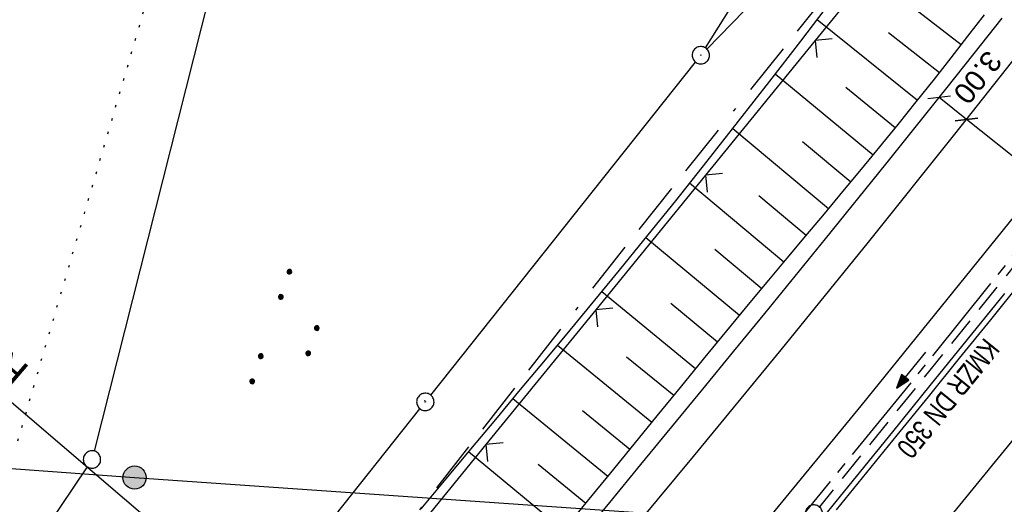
# Model space of a CAD drawing. Extents: x 511324 to 512029, y 473109 to 474055.
# Tile 5 of 29: x 511432 to 511517, y 473245 to 473287. Entities that reach past the tile are written whole.
import ezdxf

# ---------------------------------------------------------------- set-up
doc = ezdxf.new("R2010")
doc.units = 0
doc.header["$LTSCALE"] = 10
doc.header["$MEASUREMENT"] = 0
for name, pattern in [('ACAD_ISO16W100', [73, 15, -6.5, 15, -6.5, 15, -7, 1, -7]), ('ACHSE', [5.5, 4, -0.5, 0.5, -0.5]), ('LT00', [0]), ('PUNKTX2_STR', [0.6, 0.1, -0.5]), ('STRICHLINIE2', [0.375, 0.25, -0.125])]:
    doc.linetypes.add(name, pattern=pattern)
doc.layers.get('0').update_dxf_attribs({"linetype": 'LT00'})
for name, color, linetype in [('--WASSER_GRENZE', 180, 'PUNKTX2_STR'), ('-AX-020', 250, 'ACHSE'), ('-EL-020', 250, 'LT00'), ('-Halt-Pfeil', 4, 'LT00'), ('-Haltung', 182, 'STRICHLINIE2'), ('-Haltungsbeschriftung', 182, 'LT00'), ('BAB-KABEL', 220, 'ACAD_ISO16W100'), ('BEMAßUNG', 255, 'Continuous'), ('DFK_AB_L', 21, 'LT00'), ('DFK_AB_P', 7, 'LT00'), ('DFK_GZPKT', 250, 'LT00'), ('DFK_KATASTER', 250, 'LT00'), ('DFK_NUTZUNG', 250, 'LT00'), ('DFK_TOPO-SYM', 252, 'LT00'), ('STROM_FREILTG', 80, 'STROMFREILEITUNG'), ('STROM_TEXT', 80, 'Continuous'), ('V92_AFBR_BAB', 250, 'LT00'), ('V92_BOESCH', 250, 'LT00'), ('V92_BOSCHUNG', 250, 'LT00'), ('V92_KA_PRUF', 182, 'LT00'), ('V92_LD_MARK', 250, 'LT00'), ('V92_RINNE', 182, 'LT00'), ('V92_ZAUN', 40, 'LT00')]:
    doc.layers.add(name, color=color, linetype=linetype)
doc.styles.add('Arial', font='ARIAL.TTF')
doc.styles.add('Haltungsbeschriftung', font='ARIAL.TTF', dxfattribs={"width": 0.75})
doc.styles.add('Strom', font='txt.shx')
doc.linetypes.add('STROMFREILEITUNG', pattern='A,12.7,-5.5,["xx",Strom,S=2.5,R=0,X=-2.6,Y=-0.85],-4.35', length=22.55)

# ---------------------------------------------------------------- blocks, each defined once
blk = doc.blocks.new('SYMB7301')
at = {"color": 0, "linetype": 'ByBlock'}
for p, q in [((-0.128693, 0), (0, 0.128693)), ((0, -0.128693), (-0.128693, 0)), ((0, 0.128693), (0.128693, 0)), ((0.128693, 0), (0, -0.128693)), ((0.000059, -0.009738), (0.000059, 0.009897)), ((-0.00901, -0.004339), (-0.002225, -0.009749))]:
    blk.add_line(p, q, dxfattribs=at)
for points in [[(-0.002225, 0.009749), (-0.00901, 0.004339), (-0.00901, -0.004339)], [(0.01, 0), (0.006235, 0.007818), (-0.002225, 0.009749)], [(-0.002225, -0.009749), (0.006235, -0.007818), (0.01, 0)]]:
    blk.add_lwpolyline(points, dxfattribs=at)
blk = doc.blocks.new('SYMB7010')
at = {"color": 0, "linetype": 'ByBlock'}
for points in [[(-0.031408, 0.499213), (-0.093728, 0.49134), (-0.15457, 0.475719), (-0.212975, 0.452595), (-0.268021, 0.422333), (-0.31884, 0.385411), (-0.36463, 0.342411), (-0.40467, 0.29401), (-0.438329, 0.240973), (-0.465074, 0.184136), (-0.484486, 0.124395), (-0.496256, 0.062692), (-0.5002, 0)], [(-0.5002, 0), (-0.496256, -0.062692), (-0.484486, -0.124395), (-0.465075, -0.184136), (-0.438329, -0.240973), (-0.404671, -0.29401), (-0.36463, -0.342411), (-0.31884, -0.385411), (-0.268021, -0.422333), (-0.212975, -0.452595), (-0.154571, -0.475719), (-0.093728, -0.49134), (-0.031408, -0.499213), (0.031408, -0.499213)], [(0.5002, 0), (0.496256, 0.062692), (0.484485, 0.124395), (0.465074, 0.184136), (0.438329, 0.240973), (0.40467, 0.29401), (0.36463, 0.342411), (0.31884, 0.385411), (0.268021, 0.422333), (0.212975, 0.452595), (0.15457, 0.475719), (0.093728, 0.49134), (0.031408, 0.499213), (-0.031408, 0.499213)], [(0.031408, -0.499213), (0.093728, -0.491341), (0.15457, -0.475719), (0.212975, -0.452595), (0.268021, -0.422333), (0.31884, -0.385411), (0.36463, -0.342411), (0.404671, -0.294011), (0.438329, -0.240974), (0.465075, -0.184136), (0.484486, -0.124395), (0.496256, -0.062692), (0.500201, 0)]]:
    blk.add_lwpolyline(points, dxfattribs=at)
blk = doc.blocks.new('SYMB0003')
at = {"color": 0, "linetype": 'ByBlock'}
for p, q in [((-0.015712, 0), (0.010166, 0.012015)), ((0, -0.021257), (-0.015712, 0)), ((0.010166, 0.012015), (0, -0.021257))]:
    blk.add_line(p, q, dxfattribs=at)
for points in [[(-0.031395, 0.499013), (-0.093691, 0.491144), (-0.154509, 0.475528), (-0.21289, 0.452414), (-0.267913, 0.422164), (-0.318712, 0.385257), (-0.364484, 0.342274), (-0.404509, 0.293893), (-0.438154, 0.240877), (-0.464888, 0.184062), (-0.484292, 0.124345), (-0.496058, 0.062667), (-0.5, 0)], [(-0.5, 0), (-0.496058, -0.062667), (-0.484292, -0.124345), (-0.464888, -0.184062), (-0.438154, -0.240877), (-0.404509, -0.293893), (-0.364485, -0.342274), (-0.318712, -0.385257), (-0.267914, -0.422164), (-0.21289, -0.452414), (-0.154509, -0.475529), (-0.093691, -0.491144), (-0.031395, -0.499014), (0.031395, -0.499014)], [(0.5, 0), (0.496057, 0.062667), (0.484292, 0.124345), (0.464888, 0.184062), (0.438153, 0.240877), (0.404509, 0.293893), (0.364484, 0.342274), (0.318712, 0.385257), (0.267913, 0.422164), (0.21289, 0.452414), (0.154509, 0.475528), (0.093691, 0.491144), (0.031395, 0.499013), (-0.031395, 0.499013)], [(0.031395, -0.499014), (0.093691, -0.491144), (0.154509, -0.475529), (0.21289, -0.452414), (0.267914, -0.422164), (0.318712, -0.385257), (0.364485, -0.342274), (0.404509, -0.293893), (0.438154, -0.240877), (0.464889, -0.184062), (0.484292, -0.124345), (0.496058, -0.062667), (0.5, 0)]]:
    blk.add_lwpolyline(points, dxfattribs=at)
blk = doc.blocks.new('SYMB0024')
at = {"color": 0, "linetype": 'ByBlock'}
for p, q in [((-0.5, 0.5), (0, 0)), ((0, 0), (0.5, 0.5))]:
    blk.add_line(p, q, dxfattribs=at)
blk = doc.blocks.new('_Oblique')
at = {"color": 0, "linetype": 'ByBlock', "lineweight": -2}
blk.add_line((-0.5, -0.5), (0.5, 0.5), dxfattribs=at)
blk = doc.blocks.new('SYMB7111')
at = {"color": 0, "linetype": 'ByBlock'}
for p, q in [((-0.13, 0.202919), (-0.13, 0.177081)), ((-0.125, 0.172895), (-0.125, 0.207105)), ((-0.12, 0.209164), (-0.12, 0.170836)), ((-0.115, 0.170204), (-0.115, 0.209796)), ((-0.11, 0.209164), (-0.11, 0.170836)), ((-0.105, 0.172895), (-0.105, 0.207105)), ((-0.1, 0.202919), (-0.1, 0.177081)), ((-0.095, 0.189874), (-0.095, 0.190146)), ((0.1, 0.202919), (0.1, 0.177081)), ((0.105, 0.172895), (0.105, 0.207105)), ((0.11, 0.209164), (0.11, 0.170836)), ((0.115, 0.170204), (0.115, 0.209796)), ((0.12, 0.209164), (0.12, 0.170836)), ((0.125, 0.172895), (0.125, 0.207105)), ((0.13, 0.202919), (0.13, 0.177081)), ((0.135, 0.189874), (0.135, 0.190146)), ((-0.515, -0.177081), (-0.515, -0.202919)), ((-0.51, -0.207105), (-0.51, -0.172895)), ((-0.505, -0.170836), (-0.505, -0.209164)), ((-0.5, -0.209796), (-0.5, -0.170204)), ((-0.495, -0.170836), (-0.495, -0.209164)), ((-0.49, -0.207105), (-0.49, -0.172895)), ((-0.485, -0.177081), (-0.485, -0.202919)), ((-0.48, -0.190126), (-0.48, -0.189854)), ((-0.285, -0.177081), (-0.285, -0.202919)), ((-0.28, -0.207105), (-0.28, -0.172895)), ((-0.275, -0.170836), (-0.275, -0.209164)), ((-0.27, -0.209796), (-0.27, -0.170204)), ((-0.265, -0.170836), (-0.265, -0.209164)), ((-0.26, -0.207105), (-0.26, -0.172895)), ((-0.255, -0.177081), (-0.255, -0.202919)), ((-0.25, -0.190126), (-0.25, -0.189854)), ((0.255, -0.177081), (0.255, -0.202919)), ((0.26, -0.207105), (0.26, -0.172895)), ((0.265, -0.170836), (0.265, -0.209164)), ((0.27, -0.209796), (0.27, -0.170204)), ((0.275, -0.170836), (0.275, -0.209164)), ((0.28, -0.207105), (0.28, -0.172895)), ((0.285, -0.177081), (0.285, -0.202919)), ((0.29, -0.190126), (0.29, -0.189854)), ((0.485, -0.177081), (0.485, -0.202919)), ((0.49, -0.207105), (0.49, -0.172895)), ((0.495, -0.170836), (0.495, -0.209164)), ((0.5, -0.209796), (0.5, -0.170204)), ((0.505, -0.170836), (0.505, -0.209164)), ((0.51, -0.207105), (0.51, -0.172895)), ((0.515, -0.177081), (0.515, -0.202919)), ((0.52, -0.190126), (0.52, -0.189854))]:
    blk.add_line(p, q, dxfattribs=at)
for points in [[(-0.095, 0.19), (-0.096981, 0.198678), (-0.10253, 0.205637), (-0.11055, 0.209499), (-0.11945, 0.209499), (-0.12747, 0.205637), (-0.133019, 0.198678), (-0.135, 0.19), (-0.133019, 0.181322), (-0.12747, 0.174363), (-0.11945, 0.170501), (-0.11055, 0.170501), (-0.10253, 0.174363), (-0.096981, 0.181322), (-0.095, 0.19)], [(0.135, 0.19), (0.133019, 0.198678), (0.12747, 0.205637), (0.11945, 0.209499), (0.11055, 0.209499), (0.10253, 0.205637), (0.096981, 0.198678), (0.095, 0.19), (0.096981, 0.181322), (0.10253, 0.174363), (0.11055, 0.170501), (0.11945, 0.170501), (0.12747, 0.174363), (0.133019, 0.181322), (0.135, 0.19)], [(-0.48, -0.19), (-0.481981, -0.181322), (-0.48753, -0.174363), (-0.49555, -0.170501), (-0.50445, -0.170501), (-0.51247, -0.174363), (-0.518019, -0.181322), (-0.52, -0.19), (-0.518019, -0.198678), (-0.51247, -0.205637), (-0.50445, -0.209499), (-0.49555, -0.209499), (-0.48753, -0.205637), (-0.481981, -0.198678), (-0.48, -0.19)], [(-0.25, -0.19), (-0.251981, -0.181322), (-0.25753, -0.174363), (-0.26555, -0.170501), (-0.27445, -0.170501), (-0.28247, -0.174363), (-0.288019, -0.181322), (-0.29, -0.19), (-0.288019, -0.198678), (-0.28247, -0.205637), (-0.27445, -0.209499), (-0.26555, -0.209499), (-0.25753, -0.205637), (-0.251981, -0.198678), (-0.25, -0.19)], [(0.29, -0.19), (0.288019, -0.181322), (0.28247, -0.174363), (0.27445, -0.170501), (0.26555, -0.170501), (0.25753, -0.174363), (0.251981, -0.181322), (0.25, -0.19), (0.251981, -0.198678), (0.25753, -0.205637), (0.26555, -0.209499), (0.27445, -0.209499), (0.28247, -0.205637), (0.288019, -0.198678), (0.29, -0.19)], [(0.52, -0.19), (0.518019, -0.181322), (0.51247, -0.174363), (0.50445, -0.170501), (0.49555, -0.170501), (0.48753, -0.174363), (0.481981, -0.181322), (0.48, -0.19), (0.481981, -0.198678), (0.48753, -0.205637), (0.49555, -0.209499), (0.50445, -0.209499), (0.51247, -0.205637), (0.518019, -0.198678), (0.52, -0.19)]]:
    blk.add_lwpolyline(points, dxfattribs=at)
blk = doc.blocks.new('SYMB0070')
at = {"color": 0, "linetype": 'ByBlock'}
for p, q in [((-0.5, 0), (0.2, 0)), ((0.5, 0), (0.2, 0.1)), ((0.2, 0.1), (0.2, 0)), ((0.468, 0), (0.21, 0.086)), ((0.21, 0.086), (0.21, -0.086)), ((0.21, -0.086), (0.468, 0)), ((0.22, -0.072), (0.437, 0)), ((0.23, -0.058), (0.405, 0)), ((0.24, -0.045), (0.374, 0)), ((0.342, 0), (0.25, 0.031)), ((0.25, 0.031), (0.25, -0.031)), ((0.25, -0.031), (0.342, 0)), ((0.26, -0.017), (0.31, 0)), ((0.27, -0.003), (0.279, 0))]:
    blk.add_line(p, q, dxfattribs=at)
for points in [[(0.2, 0), (0.2, -0.1), (0.5, 0)], [(0.437, 0), (0.22, 0.072), (0.22, -0.072)], [(0.405, 0), (0.23, 0.058), (0.23, -0.058)], [(0.374, 0), (0.24, 0.045), (0.24, -0.045)], [(0.31, 0), (0.26, 0.017), (0.26, -0.017)], [(0.279, 0), (0.27, 0.003), (0.27, -0.003)]]:
    blk.add_lwpolyline(points, dxfattribs=at)

msp = doc.modelspace()

# ---------------------------------------------------------------- hatches: boundary and pattern name
at = {"layer": 'STROM_TEXT'}
h = msp.add_hatch(color=256, dxfattribs=at)
edge = h.paths.add_edge_path()
edge.add_arc((511441.597, 473247.399), 1, 0, 360)

# ---------------------------------------------------------------- linework, layer by layer
at = {"layer": '--WASSER_GRENZE', "ltscale": 0.2}
msp.add_line((511431.52, 473250.58), (511449.57, 473312.13), dxfattribs=at)
at = {"layer": '-AX-020', "ltscale": 0.2, "flags": 128}
msp.add_lwpolyline([(511886.438, 473994.574), (511883.699, 473984.53), (511880.287, 473972.328), (511876.798, 473960.148), (511873.233, 473947.991), (511869.591, 473935.856), (511865.873, 473923.745), (511862.077, 473911.656), (511858.206, 473899.593), (511854.259, 473887.554), (511850.236, 473875.54), (511846.136, 473863.552), (511841.962, 473851.59), (511837.711, 473839.654), (511833.386, 473827.746), (511828.985, 473815.865), (511824.51, 473804.012), (511819.96, 473792.188), (511815.335, 473780.392), (511810.636, 473768.626), (511805.863, 473756.89), (511801.015, 473745.185), (511796.094, 473733.51), (511791.099, 473721.866), (511786.031, 473710.255), (511780.889, 473698.675), (511775.675, 473687.128), (511770.388, 473675.615), (511765.028, 473664.135), (511759.596, 473652.689), (511754.091, 473641.278), (511748.515, 473629.901), (511742.867, 473618.56), (511737.147, 473607.255), (511731.356, 473595.986), (511725.494, 473584.754), (511719.562, 473573.559), (511713.558, 473562.402), (511707.485, 473551.283), (511701.341, 473540.203), (511695.128, 473529.162), (511688.845, 473518.159), (511682.492, 473507.198), (511676.07, 473496.276), (511669.58, 473485.395), (511663.021, 473474.555), (511656.394, 473463.757), (511649.699, 473453.001), (511642.935, 473442.288), (511636.105, 473431.617), (511629.207, 473420.99), (511622.242, 473410.406), (511615.211, 473399.867), (511608.113, 473389.372), (511600.949, 473378.922), (511593.719, 473368.518), (511586.423, 473358.16), (511579.062, 473347.848), (511571.637, 473337.582), (511564.147, 473327.364), (511556.592, 473317.193), (511548.973, 473307.07), (511541.291, 473296.996), (511533.545, 473286.969), (511525.735, 473276.993), (511517.863, 473267.066), (511509.929, 473257.188), (511501.932, 473247.361), (511493.873, 473237.584), (511485.753, 473227.859), (511477.572, 473218.186), (511475.548, 473215.811), (511467.291, 473206.202), (511458.976, 473196.642), (511450.605, 473187.132), (511445.428, 473181.314)], dxfattribs=at)
at = {"layer": '-EL-020'}
msp.add_line((511471.745, 473219.058), (511414.708, 473267.758), dxfattribs=at)
at = {"layer": '-Haltung'}
msp.add_line((511518.439, 473266.759), (511500.742, 473244.87), dxfattribs=at)
at = {"layer": 'BAB-KABEL', "ltscale": 0.03, "flags": 128}
msp.add_lwpolyline([(511852.889, 474013.526), (511852.776, 474012.454), (511853.171, 473966.862), (511852.492, 473957.146), (511851.311, 473949.656), (511841.692, 473942.065), (511825.821, 473895.229), (511826.651, 473894.117), (511810.899, 473851.945), (511793.573, 473805.027), (511775.285, 473758.358), (511755.124, 473712.475), (511734.052, 473667.008), (511712.225, 473621.972), (511689.498, 473577.273), (511665.157, 473533.497), (511639.854, 473490.241), (511612.908, 473448.14), (511601.588, 473431.806), (511558.048, 473366.072), (511514.894, 473306.01), (511484.056, 473267.454), (511450.631, 473224.7), (511421.861, 473194.628)], dxfattribs=at)
at = {"layer": 'BEMAßUNG'}
for p, q in [((511513.445, 473278.311), (511511.084, 473280.195)), ((511520.05, 473273.043), (511513.445, 473278.311))]:
    msp.add_line(p, q, dxfattribs=at)
at = {"layer": 'DFK_AB_L'}
for p, q in [((511516.256, 473310.214), (511491.024, 473284.386)), ((511467.177, 473254.517), (511490.034, 473283.263)), ((511455.187, 473239.437), (511466.243, 473253.343))]:
    msp.add_line(p, q, dxfattribs=at)
at = {"layer": 'DFK_KATASTER'}
for p, q in [((511490.898, 473284.486), (511510.142, 473315.234)), ((511453.456, 473310.373), (511438.104, 473249.687)), ((511437.501, 473248.338), (511412.539, 473211.272))]:
    msp.add_line(p, q, dxfattribs=at)
at = {"layer": 'STROM_FREILTG', "ltscale": 0.1}
msp.add_lwpolyline([(511327.389, 473255.762), (511441.597, 473247.399), (511557.977, 473239.333), (511644.263, 473233.185)], dxfattribs=at)
at = {"layer": 'STROM_TEXT'}
msp.add_circle((511441.597, 473247.399), 1, dxfattribs=at)
at = {"layer": 'V92_AFBR_BAB'}
for points in [[(511658.342, 473470.649), (511645.634, 473450.171), (511632.651, 473429.984), (511618.11, 473407.98), (511604.541, 473387.807), (511590.083, 473366.848), (511577.048, 473348.528), (511563.036, 473329.404), (511548.258, 473309.54), (511535.12, 473292.181), (511520.27, 473273.307), (511504.334, 473253.59), (511488.467, 473234.283), (511473.15, 473216.01), (511457.141, 473197.691), (511443.509, 473182.398)], [(511479.956, 473242), (511482.641, 473245.257), (511485.325, 473248.515), (511488.006, 473251.774), (511490.686, 473255.035), (511493.361, 473258.299), (511496.032, 473261.567), (511501.268, 473268.005), (511506.482, 473274.461), (511511.674, 473280.935), (511514.108, 473283.987), (511516.536, 473287.043)]]:
    msp.add_lwpolyline(points, dxfattribs=at)
at = {"layer": 'V92_BOESCH'}
for points in [[(511466.364, 473244.713), (511468.503, 473247.285), (511470.646, 473249.855), (511472.792, 473252.423), (511474.937, 473254.991), (511477.079, 473257.56), (511479.218, 473260.133), (511481.35, 473262.711), (511483.475, 473265.296), (511485.588, 473267.889), (511488.335, 473271.295), (511491.061, 473274.717), (511493.77, 473278.153), (511496.461, 473281.604), (511499.136, 473285.067), (511501.796, 473288.541)], [(511478.721, 473242.918), (511480.728, 473245.366), (511482.731, 473247.816), (511484.732, 473250.269), (511486.733, 473252.722), (511488.735, 473255.173), (511490.741, 473257.622), (511492.752, 473260.066), (511494.77, 473262.505), (511496.369, 473264.425), (511497.971, 473266.342), (511499.575, 473268.258), (511501.178, 473270.175), (511502.779, 473272.093), (511504.375, 473274.016), (511505.964, 473275.943), (511507.544, 473277.878), (511509.114, 473279.821), (511510.67, 473281.775), (511512.123, 473283.625), (511513.564, 473285.484), (511514.997, 473287.35)]]:
    msp.add_lwpolyline(points, dxfattribs=at)
at = {"layer": 'V92_BOSCHUNG'}
for p, q in [((511512.984, 473284.735), (511504.122, 473291.603)), ((511509.21, 473279.941), (511500.55, 473286.91)), ((511511.107, 473282.33), (511506.723, 473285.792)), ((511505.383, 473275.237), (511496.927, 473282.205)), ((511507.3, 473277.578), (511503.023, 473281.069)), ((511501.527, 473270.592), (511493.258, 473277.502)), ((511503.455, 473272.906), (511499.278, 473276.381)), ((511497.676, 473265.99), (511489.534, 473272.795)), ((511499.594, 473268.281), (511495.501, 473271.718)), ((511493.853, 473261.399), (511485.758, 473268.099)), ((511495.762, 473263.697), (511491.706, 473267.07)), ((511490.055, 473256.786), (511481.945, 473263.433)), ((511491.951, 473259.095), (511487.904, 473262.429)), ((511486.267, 473252.15), (511478.112, 473258.801)), ((511488.164, 473254.474), (511484.095, 473257.792)), ((511482.474, 473247.501), (511474.27, 473254.192)), ((511484.371, 473249.825), (511480.281, 473253.16)), ((511478.656, 473242.839), (511470.439, 473249.606)), ((511480.567, 473245.169), (511476.461, 473248.534))]:
    msp.add_line(p, q, dxfattribs=at)
at = {"layer": 'V92_LD_MARK'}
for points in [[(511436.007, 473186.636), (511440.653, 473191.852), (511445.926, 473197.81), (511451.181, 473203.785), (511456.415, 473209.778), (511461.627, 473215.789), (511466.818, 473221.819), (511471.985, 473227.869), (511477.129, 473233.939), (511482.248, 473240.03), (511489.88, 473249.208), (511497.454, 473258.434), (511504.97, 473267.708), (511512.428, 473277.029), (511519.828, 473286.396), (511527.169, 473295.808)], [(511552.144, 473294.771), (511544.167, 473284.402), (511535.554, 473273.361), (511526.864, 473262.382), (511518.098, 473251.464), (511509.256, 473240.608), (511500.339, 473229.814), (511491.347, 473219.082), (511482.281, 473208.414), (511476.783, 473202.017), (511471.259, 473195.642), (511465.711, 473189.289), (511460.138, 473182.957), (511454.541, 473176.646), (511454.256, 473176.327)]]:
    msp.add_lwpolyline(points, dxfattribs=at)
at = {"layer": 'V92_RINNE'}
for points in [[(511502.208, 473244.611), (511504.836, 473247.833), (511507.461, 473251.058), (511510.159, 473254.377), (511512.853, 473257.699), (511515.543, 473261.024), (511518.228, 473264.353)], [(511516.728, 473263.293), (511513.513, 473259.31), (511510.292, 473255.331), (511507.065, 473251.357), (511503.922, 473247.495), (511500.773, 473243.637), (511497.617, 473239.785), (511494.452, 473235.939), (511491.278, 473232.102), (511488.225, 473228.432), (511485.161, 473224.772), (511482.085, 473221.122), (511478.997, 473217.482), (511475.895, 473213.854), (511473.264, 473210.799), (511470.624, 473207.752), (511467.977, 473204.711), (511465.322, 473201.677), (511462.662, 473198.647), (511459.998, 473195.621), (511454.807, 473189.746), (511449.602, 473183.881), (511446.682, 473180.606)]]:
    msp.add_lwpolyline(points, dxfattribs=at)
at = {"layer": 'V92_ZAUN'}
for p, q in [((511500.381, 473285.128), (511490.909, 473273.497)), ((511481.43, 473261.872), (511471.942, 473250.254)), ((511471.942, 473250.254), (511462.454, 473238.636))]:
    msp.add_line(p, q, dxfattribs=at)
for points in [[(511509.734, 473296.851), (511508.022, 473294.511), (511500.381, 473285.128)], [(511490.909, 473273.497), (511485.995, 473267.462), (511481.43, 473261.872)]]:
    msp.add_lwpolyline(points, dxfattribs=at)

# ---------------------------------------------------------------- block references
at = {"layer": '-Halt-Pfeil', "xscale": 3.999999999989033, "yscale": 4, "zscale": 4, "rotation": 231.0419325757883}
msp.add_blockref('SYMB0070', (511508.654, 473256.679), dxfattribs=at)
at = {"layer": 'BEMAßUNG', "xscale": 1.4, "yscale": 1.4, "zscale": 1.4}
for p, rotation in [((511511.084, 473280.195), 141.4243559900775), ((511513.445, 473278.311), 141.4243559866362), ((511513.445, 473278.311), 321.4243559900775)]:
    msp.add_blockref('_Oblique', p, dxfattribs=dict(at, rotation=rotation))
at = {"layer": 'DFK_AB_P', "xscale": 1.499999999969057, "yscale": 1.5, "zscale": 1.5, "rotation": 251.2881100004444}
for p in [(511490.5, 473283.85), (511466.71, 473253.93)]:
    msp.add_blockref('SYMB0003', p, dxfattribs=at)
at = {"layer": 'DFK_GZPKT', "xscale": 1.499999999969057, "yscale": 1.5, "zscale": 1.5, "rotation": 251.2881100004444}
msp.add_blockref('SYMB7010', (511437.92, 473248.96), dxfattribs=at)
at = {"layer": 'DFK_NUTZUNG', "xscale": 9.99999999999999, "yscale": 10, "zscale": 10, "rotation": 251.28826}
msp.add_blockref('SYMB7111', (511455.167, 473259.822), dxfattribs=at)
at = {"layer": 'DFK_TOPO-SYM', "xscale": 0.1, "yscale": 0.1, "zscale": 0.1, "rotation": 359.99968}
msp.add_blockref('SYMB7301', (511466.68, 473254.04), dxfattribs=at)
at = {"layer": 'V92_KA_PRUF', "xscale": 1.500000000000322, "yscale": 1.500000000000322, "zscale": 1.5, "rotation": 240.5376025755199}
msp.add_blockref('SYMB0003', (511500.27, 473244.287), dxfattribs=at)
at = {"layer": 'V92_ZAUN', "yscale": 2.100000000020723, "zscale": 2.1}
for p, xscale, rotation in [((511500.381, 473285.128), 2.099999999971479, 230.843012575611), ((511490.909, 473273.497), 2.099999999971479, 230.843012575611), ((511481.43, 473261.872), 2.100000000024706, 230.7613725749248), ((511471.942, 473250.254), 2.100000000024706, 230.7613725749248)]:
    msp.add_blockref('SYMB0024', p, dxfattribs=dict(at, xscale=xscale, rotation=rotation))

# ---------------------------------------------------------------- texts
at = {"layer": '-EL-020', "style": 'Arial'}
msp.add_text('R=2006.500', height=2.5, rotation=-220.49042, dxfattribs=at).set_placement((511432.62, 473256.88))
at = {"layer": '-Haltungsbeschriftung', "style": 'Haltungsbeschriftung', "width": 0.75}
msp.add_text('KMZR DN 350', height=1.8, rotation=231.04194, dxfattribs=at).set_placement((511515.017, 473259.55))
at = {"layer": 'BEMAßUNG', "insert": (511514.408, 473281.936), "char_height": 1.8, "attachment_point": 5, "rotation": 231.42436, "style": 'Arial'}
msp.add_mtext('\\A1;3.00', dxfattribs=at)

doc.saveas('drawing.dxf')
